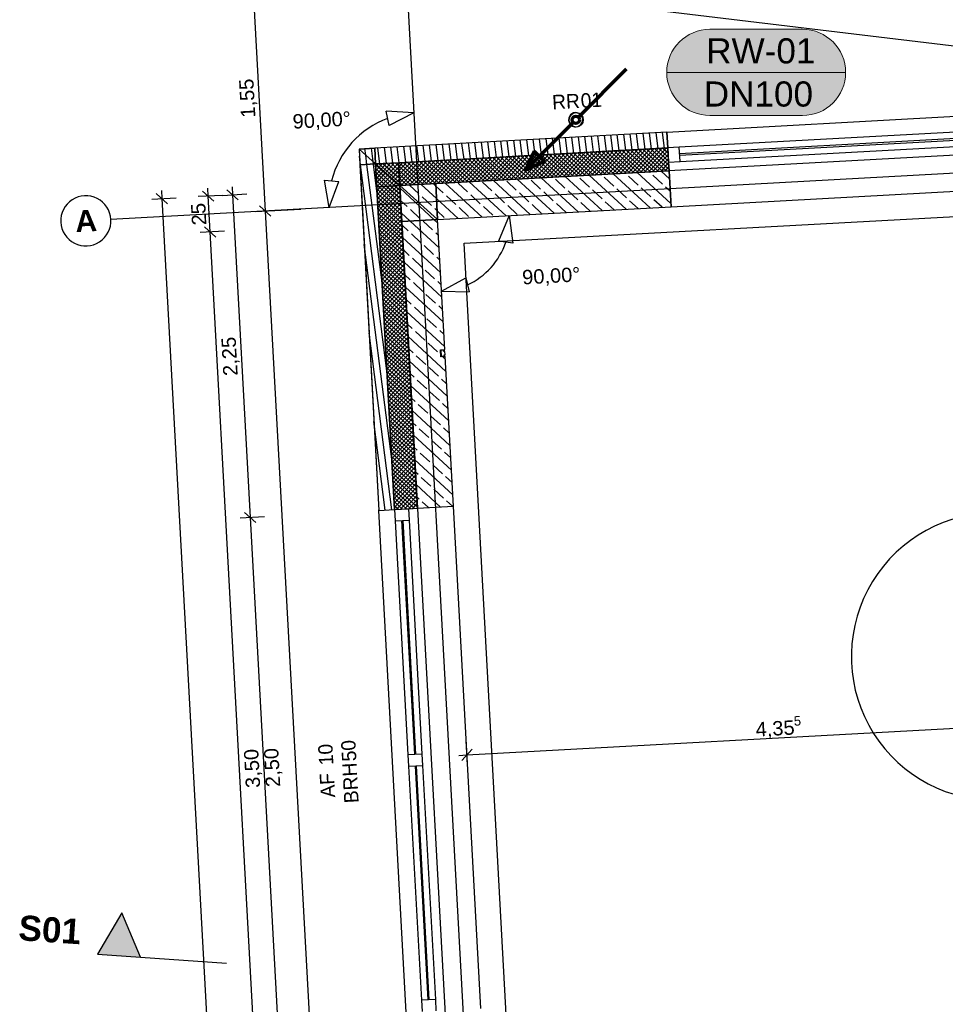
# Model space of a CAD drawing. Extents: x -181 to 1388, y 138 to 979.
# Tile 10 of 82: x 226 to 355, y 668 to 805. Entities that reach past the tile are written whole.
import ezdxf
from ezdxf.lldxf.tags import DXFTag

# ---------------------------------------------------------------- set-up
doc = ezdxf.new("R2010")
doc.units = 0
doc.layers.get('0').update_dxf_attribs({"lineweight": 25})
for name, color, linetype, lineweight in [('01 Schnitt Marker Gebäude', 7, 'Continuous', 25), ('02 Raster Gebäude', 7, 'Continuous', 25), ('X_Geometrie', 7, 'Continuous', 25)]:
    doc.layers.add(name, color=color, linetype=linetype, lineweight=lineweight)
for name, color, linetype, lineweight, true_color in [('01AFU Allgemein Bemaßung', 7, 'Continuous', 25, 0x848484), ('02 Raster Bemaßung', 7, 'Continuous', 25, 0x848484), ('20 Außenwände', 7, 'Continuous', 25, 0x848484), ('20 Dach Stb-Decke', 7, 'Continuous', 25, 0x848484), ('20 Fallrohre', 7, 'Continuous', 25, 0x848484), ('20 Fallrohre - Beschriftung', 7, 'Continuous', 25, 0x848484), ('20 Fundament', 7, 'Continuous', 25, 0x848484), ('A-0', 7, 'Continuous', 25, 0x848484), ('S_Mass', 150, 'Continuous', 25, 0x007fff), ('S_Regenwasser', 4, 'Continuous', 70, 0x00ffff)]:
    doc.layers.add(name, color=color, linetype=linetype, lineweight=lineweight, true_color=true_color)
doc.styles.get("Standard").update_dxf_attribs({"font": 'arial.ttf'})
tags = doc.linetypes.add('Raster', pattern=[0.2, 0.1, -0.05, 0, -0.05]).pattern_tags.tags
tags[10:11] = [DXFTag(74, 4), DXFTag(75, 0), DXFTag(340, '0'), DXFTag(46, 1.0), DXFTag(50, 0.0), DXFTag(44, 0.0), DXFTag(45, 0.0)]
tags[8:9] = [DXFTag(74, 4), DXFTag(75, 0), DXFTag(340, '0'), DXFTag(46, 1.0), DXFTag(50, 0.0), DXFTag(44, 0.0), DXFTag(45, 0.0)]
tags[6:7] = [DXFTag(74, 4), DXFTag(75, 0), DXFTag(340, '0'), DXFTag(46, 1.0), DXFTag(50, 0.0), DXFTag(44, 0.0), DXFTag(45, 0.0)]
tags[4:5] = [DXFTag(74, 4), DXFTag(75, 0), DXFTag(340, '0'), DXFTag(46, 1.0), DXFTag(50, 0.0), DXFTag(44, 0.0), DXFTag(45, 0.0)]
tags = doc.linetypes.add('Schnittlinie', pattern=[0.3, 0.15, -0.075, 0, -0.075]).pattern_tags.tags
tags[10:11] = [DXFTag(74, 4), DXFTag(75, 0), DXFTag(340, '0'), DXFTag(46, 1.0), DXFTag(50, 0.0), DXFTag(44, 0.0), DXFTag(45, 0.0)]
tags[8:9] = [DXFTag(74, 4), DXFTag(75, 0), DXFTag(340, '0'), DXFTag(46, 1.0), DXFTag(50, 0.0), DXFTag(44, 0.0), DXFTag(45, 0.0)]
tags[6:7] = [DXFTag(74, 4), DXFTag(75, 0), DXFTag(340, '0'), DXFTag(46, 1.0), DXFTag(50, 0.0), DXFTag(44, 0.0), DXFTag(45, 0.0)]
tags[4:5] = [DXFTag(74, 4), DXFTag(75, 0), DXFTag(340, '0'), DXFTag(46, 1.0), DXFTag(50, 0.0), DXFTag(44, 0.0), DXFTag(45, 0.0)]
tags = doc.linetypes.add('Öffnungslinie Tür Fenster', pattern=[0.115, 0.075, -0.04]).pattern_tags.tags
tags[6:7] = [DXFTag(74, 4), DXFTag(75, 0), DXFTag(340, '0'), DXFTag(46, 1.0), DXFTag(50, 0.0), DXFTag(44, 0.0), DXFTag(45, 0.0)]
tags[4:5] = [DXFTag(74, 4), DXFTag(75, 0), DXFTag(340, '0'), DXFTag(46, 1.0), DXFTag(50, 0.0), DXFTag(44, 0.0), DXFTag(45, 0.0)]

# ---------------------------------------------------------------- blocks, each defined once
blk = doc.blocks.new('Referenz-A07F5V09WF')
at = {"layer": '01 Schnitt Marker Gebäude', "lineweight": -2}
for p, q in [((240.68, 680.6), (237.29, 674.82)), ((243.27, 674.41), (240.68, 680.6)), ((237.29, 674.82), (243.27, 674.41))]:
    blk.add_line(p, q, dxfattribs=at)
at = {"layer": '01 Schnitt Marker Gebäude', "linetype": 'Schnittlinie', "lineweight": -2, "ltscale": 156.25}
blk.add_line((243.27, 674.41), (255.25, 673.61), dxfattribs=at)
at = {"layer": '01 Schnitt Marker Gebäude', "lineweight": -2}
for points in [[(240.68, 674.59), (237.29, 674.82), (240.68, 680.6)], [(240.68, 674.59), (240.68, 680.6), (243.27, 674.41)]]:
    blk.add_solid(points, dxfattribs=at)
at = {"layer": '01AFU Allgemein Bemaßung', "lineweight": -2}
for p, q in [((252.72, 780.35), (252.65, 781.48)), ((256.89, 779.83), (255.31, 781.25)), ((256.04, 781.66), (256.1, 780.54)), ((244.85, 779.92), (248.25, 780.11)), ((247.05, 779.29), (245.47, 780.71)), ((246.19, 781.12), (246.26, 780)), ((246.26, 780), (261.05, 509.78)), ((254.71, 780.46), (251.31, 780.28)), ((253.51, 779.65), (251.93, 781.06)), ((252.99, 775.36), (252.72, 780.35)), ((254.69, 780.46), (258.1, 780.65)), ((256.1, 780.54), (258.56, 735.63)), ((294.65, 777.64), (293.17, 774.07)), ((294.65, 777.64), (295.15, 773.81)), ((252.2, 776.07), (253.78, 774.65)), ((254.99, 775.47), (251.58, 775.28)), ((267.41, 511.95), (252.99, 775.36)), ((295.15, 773.81), (293.17, 774.07)), ((285.22, 767.11), (288.6, 768.98)), ((288.6, 768.98), (289.08, 767.04)), ((285.22, 767.11), (289.08, 767.04)), ((259.35, 734.93), (257.77, 736.34)), ((257.15, 735.56), (260.55, 735.74)), ((258.56, 735.63), (262.38, 665.74)), ((288.75, 702.57), (375.74, 707.33)), ((288.83, 701.16), (288.64, 704.56)), ((289.46, 703.36), (288.04, 701.78)), ((287.63, 702.5), (288.75, 702.57))]:
    blk.add_line(p, q, dxfattribs=at)
blk.add_ellipse((284.67, 777.09), major_axis=(4.17, -9.08), ratio=1, start_param=0, end_param=0.819655, dxfattribs=at)
at = {"layer": '02 Raster Bemaßung', "lineweight": -2}
for p, q in [((258.94, 809.28), (260.64, 778.28)), ((277.91, 790.2), (277.5, 792.16)), ((281.36, 791.94), (277.5, 792.16)), ((281.36, 791.94), (277.91, 790.2)), ((268.91, 782.58), (270.9, 782.39)), ((269.55, 778.77), (268.91, 782.58)), ((269.55, 778.77), (270.9, 782.39)), ((259.24, 778.21), (265.63, 778.56)), ((261.43, 777.58), (259.85, 778.99)), ((260.64, 778.28), (274.25, 529.66))]:
    blk.add_line(p, q, dxfattribs=at)
blk.add_ellipse((282.04, 779.45), major_axis=(-4.34, 11.73), ratio=1, start_param=0, end_param=0.971629, dxfattribs=at)
at = {"layer": '02 Raster Gebäude', "linetype": 'Raster', "lineweight": -2, "ltscale": 56.250004}
for p, q in [((274.46, 917.89), (311.17, 247.21)), ((301.62, 807.89), (815.81, 745.97)), ((657.21, 799.99), (306.06, 780.77)), ((306.06, 780.77), (239.17, 777.11))]:
    blk.add_line(p, q, dxfattribs=at)
at = {"layer": '02 Raster Gebäude', "linetype": 'ByBlock', "lineweight": -2, "ltscale": 56.250004}
blk.add_line((306.06, 780.77), (306.06, 780.77), dxfattribs=at)
blk.add_line((306.06, 780.77), (306.06, 780.77), dxfattribs=at)
at = {"layer": '02 Raster Gebäude', "lineweight": -2}
for major_axis in [(3.49, 0.19), (-3.49, -0.19)]:
    blk.add_ellipse((235.67, 776.92), major_axis=major_axis, ratio=1, start_param=0, end_param=3.141593, dxfattribs=at)
at = {"layer": '20 Außenwände', "lineweight": -2}
for p, q in [((316.61, 789.26), (406.47, 794.18)), ((360.86, 789.48), (318.32, 787.15)), ((316.61, 789.26), (275.92, 787.03)), ((294.65, 785.85), (294.37, 788.04)), ((295.55, 785.9), (295.27, 788.09)), ((296.46, 785.95), (296.17, 788.14)), ((297.36, 786), (297.08, 788.19)), ((298.26, 786.05), (297.98, 788.24)), ((299.16, 786.1), (298.88, 788.29)), ((300.06, 786.15), (299.78, 788.34)), ((300.96, 786.2), (300.68, 788.39)), ((301.86, 786.25), (301.58, 788.44)), ((302.76, 786.3), (302.48, 788.49)), ((303.66, 786.35), (303.38, 788.53)), ((304.56, 786.4), (304.28, 788.58)), ((305.47, 786.45), (305.18, 788.63)), ((306.37, 786.49), (306.09, 788.68)), ((307.27, 786.54), (306.99, 788.73)), ((308.17, 786.59), (307.89, 788.78)), ((309.07, 786.64), (308.79, 788.83)), ((309.97, 786.69), (309.69, 788.88)), ((310.87, 786.74), (310.59, 788.93)), ((311.77, 786.79), (311.49, 788.98)), ((312.67, 786.84), (312.39, 789.03)), ((313.58, 786.89), (313.29, 789.08)), ((314.48, 786.94), (314.2, 789.13)), ((315.38, 786.99), (315.1, 789.18)), ((316.28, 787.04), (316, 789.23)), ((316.61, 789.26), (316.73, 787.06)), ((360.91, 788.58), (318.37, 786.25)), ((318.39, 786.05), (360.92, 788.38)), ((273.72, 786.91), (275.92, 787.03)), ((273.72, 786.91), (276.47, 736.61)), ((274.66, 786.07), (274.55, 786.96)), ((275.69, 785.15), (275.45, 787.01)), ((276.63, 784.87), (276.35, 787.05)), ((277.53, 784.92), (277.25, 787.1)), ((278.43, 784.97), (278.15, 787.15)), ((279.33, 785.01), (279.05, 787.2)), ((316.73, 787.06), (279.23, 785.01)), ((280.24, 785.06), (279.95, 787.25)), ((281.14, 785.11), (280.86, 787.3)), ((282.04, 785.16), (281.76, 787.35)), ((282.94, 785.21), (282.66, 787.4)), ((283.84, 785.26), (283.56, 787.45)), ((284.74, 785.31), (284.46, 787.5)), ((285.64, 785.36), (285.36, 787.55)), ((286.54, 785.41), (286.26, 787.6)), ((287.44, 785.46), (287.16, 787.65)), ((288.35, 785.51), (288.06, 787.7)), ((289.25, 785.56), (288.97, 787.75)), ((290.15, 785.61), (289.87, 787.79)), ((291.05, 785.66), (290.77, 787.84)), ((291.95, 785.71), (291.67, 787.89)), ((292.85, 785.75), (292.57, 787.94)), ((293.75, 785.8), (293.47, 787.99)), ((309.73, 786.68), (306.71, 783.31)), ((310.29, 786.71), (307.27, 783.34)), ((310.86, 786.74), (307.84, 783.37)), ((311.42, 786.77), (308.4, 783.4)), ((311.99, 786.8), (308.97, 783.43)), ((312.55, 786.83), (309.53, 783.46)), ((309.81, 786.68), (313.18, 783.66)), ((313.12, 786.86), (310.1, 783.49)), ((310.37, 786.71), (313.74, 783.69)), ((313.68, 786.9), (310.66, 783.52)), ((310.94, 786.74), (314.31, 783.72)), ((314.25, 786.93), (311.23, 783.56)), ((311.5, 786.78), (314.87, 783.76)), ((314.81, 786.96), (311.79, 783.59)), ((312.07, 786.81), (315.44, 783.79)), ((315.38, 786.99), (312.36, 783.62)), ((312.63, 786.84), (316, 783.82)), ((315.94, 787.02), (312.92, 783.65)), ((313.2, 786.87), (316.57, 783.85)), ((316.51, 787.05), (313.49, 783.68)), ((313.76, 786.9), (316.89, 784.1)), ((316.75, 786.72), (314.05, 783.71)), ((314.33, 786.93), (316.86, 784.66)), ((314.89, 786.96), (316.83, 785.23)), ((315.46, 786.99), (316.8, 785.79)), ((316.02, 787.02), (316.77, 786.36)), ((316.59, 787.05), (316.73, 786.92)), ((318.32, 787.15), (316.73, 787.06)), ((316.73, 787.06), (316.84, 785.06)), ((318.43, 785.15), (318.32, 787.15)), ((318.43, 785.15), (360.97, 787.48)), ((273.93, 784.72), (273.77, 785.92)), ((274.83, 784.77), (274.66, 786.07)), ((284.88, 785.32), (281.86, 781.95)), ((285.44, 785.35), (282.42, 781.98)), ((286.01, 785.38), (282.99, 782.01)), ((286.57, 785.41), (283.55, 782.04)), ((287.14, 785.44), (284.11, 782.07)), ((287.7, 785.47), (284.68, 782.1)), ((284.96, 785.32), (288.33, 782.3)), ((288.26, 785.5), (285.24, 782.13)), ((285.52, 785.35), (288.89, 782.33)), ((288.83, 785.53), (285.81, 782.16)), ((286.09, 785.38), (289.46, 782.36)), ((289.39, 785.57), (286.37, 782.2)), ((286.65, 785.42), (290.02, 782.4)), ((289.96, 785.6), (286.94, 782.23)), ((287.22, 785.45), (290.59, 782.43)), ((290.52, 785.63), (287.5, 782.26)), ((287.78, 785.48), (291.15, 782.46)), ((291.09, 785.66), (288.07, 782.29)), ((288.35, 785.51), (291.72, 782.49)), ((291.65, 785.69), (288.63, 782.32)), ((288.91, 785.54), (292.28, 782.52)), ((292.22, 785.72), (289.2, 782.35)), ((289.48, 785.57), (292.85, 782.55)), ((292.78, 785.75), (289.76, 782.38)), ((290.04, 785.6), (293.41, 782.58)), ((293.35, 785.78), (290.33, 782.41)), ((290.61, 785.63), (293.98, 782.61)), ((293.91, 785.81), (290.89, 782.44)), ((291.17, 785.66), (294.54, 782.64)), ((294.48, 785.84), (291.46, 782.47)), ((291.73, 785.69), (295.1, 782.67)), ((295.04, 785.87), (292.02, 782.5)), ((292.3, 785.72), (295.67, 782.7)), ((295.61, 785.91), (292.59, 782.54)), ((292.86, 785.76), (296.23, 782.74)), ((296.17, 785.94), (293.15, 782.57)), ((293.43, 785.79), (296.8, 782.77)), ((296.74, 785.97), (293.72, 782.6)), ((293.99, 785.82), (297.36, 782.8)), ((297.3, 786), (294.28, 782.63)), ((294.56, 785.85), (297.93, 782.83)), ((297.87, 786.03), (294.85, 782.66)), ((295.12, 785.88), (298.49, 782.86)), ((298.43, 786.06), (295.41, 782.69)), ((295.69, 785.91), (299.06, 782.89)), ((299, 786.09), (295.98, 782.72)), ((296.25, 785.94), (299.62, 782.92)), ((299.56, 786.12), (296.54, 782.75)), ((296.82, 785.97), (300.19, 782.95)), ((300.13, 786.15), (297.11, 782.78)), ((297.38, 786), (300.75, 782.98)), ((300.69, 786.18), (297.67, 782.81)), ((297.95, 786.03), (301.32, 783.01)), ((301.26, 786.21), (298.24, 782.84)), ((298.51, 786.06), (301.88, 783.04)), ((301.82, 786.25), (298.8, 782.88)), ((299.08, 786.1), (302.45, 783.08)), ((302.39, 786.28), (299.37, 782.91)), ((299.64, 786.13), (303.01, 783.11)), ((302.95, 786.31), (299.93, 782.94)), ((300.21, 786.16), (303.58, 783.14)), ((303.52, 786.34), (300.5, 782.97)), ((300.77, 786.19), (304.14, 783.17)), ((304.08, 786.37), (301.06, 783)), ((301.34, 786.22), (304.71, 783.2)), ((304.65, 786.4), (301.62, 783.03)), ((301.9, 786.25), (305.27, 783.23)), ((305.21, 786.43), (302.19, 783.06)), ((302.47, 786.28), (305.84, 783.26)), ((305.77, 786.46), (302.75, 783.09)), ((303.03, 786.31), (306.4, 783.29)), ((306.34, 786.49), (303.32, 783.12)), ((303.6, 786.34), (306.97, 783.32)), ((306.9, 786.52), (303.88, 783.15)), ((304.16, 786.37), (307.53, 783.35)), ((307.47, 786.55), (304.45, 783.18)), ((304.73, 786.4), (308.1, 783.38)), ((308.03, 786.59), (305.01, 783.22)), ((305.29, 786.44), (308.66, 783.42)), ((308.6, 786.62), (305.58, 783.25)), ((305.86, 786.47), (309.23, 783.45)), ((309.16, 786.65), (306.14, 783.28)), ((306.42, 786.5), (309.79, 783.48)), ((306.99, 786.53), (310.36, 783.51)), ((307.55, 786.56), (310.92, 783.54)), ((308.12, 786.59), (311.49, 783.57)), ((308.68, 786.62), (312.05, 783.6)), ((309.24, 786.65), (312.61, 783.63)), ((316.78, 786.15), (314.62, 783.74)), ((316.81, 785.59), (315.18, 783.77)), ((277.61, 756.04), (273.93, 784.72)), ((276.94, 768.35), (274.83, 784.77)), ((275.73, 784.82), (275.69, 785.15)), ((276.27, 780.65), (275.73, 784.82)), ((279.23, 785.01), (276.04, 784.83)), ((276.04, 784.83), (276.21, 781.64)), ((276.04, 784.72), (279.29, 781.81)), ((276.06, 784.47), (276.23, 784.66)), ((276.07, 784.15), (278.72, 781.78)), ((276.09, 783.9), (276.53, 784.39)), ((276.12, 783.34), (276.83, 784.13)), ((276.23, 784.66), (276.4, 784.85)), ((276.48, 784.86), (279.38, 782.26)), ((276.53, 784.39), (276.97, 784.89)), ((276.83, 784.13), (277.53, 784.92)), ((277.05, 784.89), (279.35, 782.83)), ((277.12, 783.86), (278.1, 784.95)), ((277.42, 783.59), (278.66, 784.98)), ((277.61, 784.92), (279.32, 783.39)), ((277.72, 783.33), (279.23, 785.01)), ((278.02, 783.06), (279.26, 784.45)), ((278.18, 784.95), (279.29, 783.96)), ((278.74, 784.98), (279.26, 784.52)), ((279.79, 785.04), (279.26, 784.45)), ((279.26, 784.52), (282.11, 781.96)), ((280.36, 785.07), (279.29, 783.88)), ((279.29, 783.96), (281.55, 781.93)), ((279.31, 785.01), (282.68, 781.99)), ((280.92, 785.1), (279.32, 783.32)), ((281.49, 785.13), (279.36, 782.75)), ((282.05, 785.16), (279.39, 782.19)), ((282.62, 785.19), (279.6, 781.82)), ((279.87, 785.04), (283.24, 782.02)), ((283.18, 785.23), (280.16, 781.86)), ((280.44, 785.08), (283.81, 782.05)), ((283.75, 785.26), (280.73, 781.89)), ((281, 785.11), (284.37, 782.09)), ((284.31, 785.29), (281.29, 781.92)), ((281.57, 785.14), (284.94, 782.12)), ((282.13, 785.17), (285.5, 782.15)), ((282.7, 785.2), (286.07, 782.18)), ((283.26, 785.23), (286.63, 782.21)), ((283.83, 785.26), (287.2, 782.24)), ((284.39, 785.29), (287.76, 782.27)), ((316.84, 785.02), (315.75, 783.8)), ((316.87, 784.46), (316.31, 783.83)), ((316.84, 785.06), (318.43, 785.15)), ((316.84, 785.06), (316.9, 783.87)), ((276.11, 783.59), (278.16, 781.75)), ((276.14, 783.02), (277.59, 781.71)), ((276.15, 782.77), (277.12, 783.86)), ((276.18, 782.21), (277.42, 783.59)), ((276.21, 781.64), (277.72, 783.33)), ((276.77, 781.67), (278.02, 783.06)), ((277.34, 781.7), (278.32, 782.79)), ((278.32, 782.79), (279.29, 783.88)), ((278.61, 782.53), (279.32, 783.32)), ((278.91, 782.26), (279.36, 782.75)), ((279.32, 783.39), (280.98, 781.9)), ((279.35, 782.83), (280.42, 781.87)), ((316.9, 783.87), (284.4, 782.09)), ((300.89, 777.98), (295.77, 782.71)), ((299.02, 781.34), (297.7, 782.56)), ((304.24, 778.17), (299.11, 782.89)), ((302.41, 781.48), (301.09, 782.7)), ((307.58, 778.35), (302.45, 783.08)), ((305.8, 781.62), (304.48, 782.84)), ((310.92, 778.53), (305.79, 783.26)), ((309.19, 781.75), (307.87, 782.97)), ((314.26, 778.71), (309.14, 783.44)), ((310.82, 783.52), (310.81, 783.53)), ((312.59, 781.89), (311.26, 783.11)), ((317.15, 779.31), (312.48, 783.62)), ((314.21, 783.66), (314.15, 783.72)), ((315.98, 782.03), (314.65, 783.25)), ((316.96, 782.75), (315.82, 783.81)), ((316.9, 783.89), (316.88, 783.87)), ((316.9, 783.87), (317.18, 778.87)), ((317.18, 778.87), (407.04, 783.79)), ((276.17, 782.46), (277.03, 781.68)), ((276.2, 781.89), (276.47, 781.65)), ((276.21, 781.64), (278.67, 736.73)), ((276.23, 781.33), (279.6, 778.31)), ((276.24, 781.08), (276.77, 781.67)), ((276.27, 780.51), (277.34, 781.7)), ((276.3, 779.95), (277.9, 781.73)), ((276.34, 779.38), (278.47, 781.76)), ((276.37, 778.82), (279.03, 781.79)), ((276.4, 778.25), (279.42, 781.62)), ((276.47, 781.65), (279.57, 778.87)), ((277.03, 781.68), (279.54, 779.44)), ((277.59, 781.71), (279.51, 780)), ((277.9, 781.73), (278.61, 782.53)), ((278.16, 781.75), (279.48, 780.57)), ((278.47, 781.76), (278.91, 782.26)), ((278.72, 781.78), (279.44, 781.13)), ((279.03, 781.79), (279.21, 781.99)), ((279.21, 781.99), (279.39, 782.19)), ((279.29, 781.81), (279.41, 781.7)), ((279.38, 782.26), (279.85, 781.84)), ((284.4, 782.09), (279.41, 781.81)), ((279.41, 781.81), (279.68, 776.82)), ((284.18, 777.07), (279.43, 781.45)), ((282.06, 780.65), (280.74, 781.88)), ((284.51, 780.03), (282.4, 781.98)), ((284.42, 781.75), (284.13, 782.01)), ((285.46, 780.79), (284.42, 781.75)), ((290.87, 777.43), (285.74, 782.16)), ((288.85, 780.93), (287.52, 782.15)), ((294.21, 777.62), (289.08, 782.34)), ((292.24, 781.07), (290.91, 782.29)), ((297.55, 777.8), (292.43, 782.53)), ((295.63, 781.2), (294.31, 782.43)), ((307.57, 779.99), (306.24, 781.21)), ((310.96, 780.13), (309.64, 781.35)), ((314.35, 780.27), (313.03, 781.49)), ((317.06, 781.03), (316.42, 781.62)), ((276.26, 780.76), (279.63, 777.74)), ((276.29, 780.2), (279.66, 777.18)), ((276.43, 777.69), (279.45, 781.06)), ((276.46, 777.13), (279.48, 780.5)), ((276.49, 776.56), (279.51, 779.93)), ((283.83, 779.03), (282.5, 780.25)), ((287.53, 777.25), (284.51, 780.03)), ((287.22, 779.17), (285.9, 780.39)), ((290.61, 779.3), (289.29, 780.52)), ((294, 779.44), (292.68, 780.66)), ((297.39, 779.58), (296.07, 780.8)), ((300.78, 779.72), (299.46, 780.94)), ((304.18, 779.85), (302.85, 781.07)), ((315.93, 778.81), (314.79, 779.86)), ((276.32, 779.63), (279.69, 776.61)), ((276.35, 779.07), (279.72, 776.05)), ((276.38, 778.5), (279.75, 775.48)), ((276.52, 776), (279.54, 779.37)), ((276.55, 775.43), (279.57, 778.8)), ((280.44, 778.89), (279.52, 779.74)), ((282.2, 777.26), (280.88, 778.48)), ((284.61, 778.31), (284.27, 778.62)), ((284.67, 777.09), (317.18, 778.87)), ((288.98, 777.54), (287.66, 778.76)), ((292.38, 777.68), (291.05, 778.9)), ((295.77, 777.81), (294.44, 779.03)), ((299.16, 777.95), (297.83, 779.17)), ((302.55, 778.09), (301.23, 779.31)), ((305.91, 778.26), (304.62, 779.45)), ((309.25, 778.44), (308.01, 779.58)), ((312.59, 778.62), (311.4, 779.72)), ((276.41, 777.94), (279.78, 774.92)), ((276.45, 777.37), (279.82, 774.35)), ((276.58, 774.87), (279.6, 778.24)), ((276.61, 774.3), (279.63, 777.67)), ((276.64, 773.74), (279.66, 777.11)), ((280.84, 776.89), (279.61, 778.02)), ((285.59, 777.4), (284.61, 778.31)), ((285.66, 759), (284.67, 777.09)), ((276.48, 776.81), (279.85, 773.79)), ((276.51, 776.24), (279.88, 773.22)), ((276.68, 773.17), (279.7, 776.54)), ((276.71, 772.61), (279.73, 775.98)), ((279.68, 776.82), (281.87, 736.91)), ((280.57, 775.5), (279.71, 776.3)), ((284.89, 773.15), (280.84, 776.89)), ((283.97, 775.64), (282.64, 776.86)), ((284.7, 776.59), (284.18, 777.07)), ((276.54, 775.68), (279.91, 772.66)), ((276.57, 775.11), (279.94, 772.09)), ((276.6, 774.55), (279.97, 771.53)), ((276.74, 772.04), (279.76, 775.41)), ((276.77, 771.48), (279.79, 774.85)), ((285.08, 769.72), (279.8, 774.58)), ((282.34, 773.87), (281.02, 775.09)), ((284.79, 774.87), (284.41, 775.23)), ((278.29, 743.74), (274.45, 773.62)), ((276.63, 773.98), (280, 770.96)), ((276.66, 773.42), (280.03, 770.4)), ((276.8, 770.91), (279.82, 774.28)), ((276.83, 770.35), (279.85, 773.72)), ((276.86, 769.78), (279.88, 773.15)), ((284.1, 772.25), (282.78, 773.47)), ((276.69, 772.86), (280.06, 769.83)), ((276.72, 772.29), (280.09, 769.27)), ((276.75, 771.73), (280.12, 768.71)), ((276.89, 769.22), (279.91, 772.59)), ((276.92, 768.65), (279.94, 772.02)), ((280.71, 772.11), (279.9, 772.86)), ((282.48, 770.48), (281.15, 771.7)), ((284.98, 771.43), (284.54, 771.84)), ((276.79, 771.16), (280.16, 768.14)), ((276.82, 770.6), (280.19, 767.58)), ((276.95, 768.09), (279.97, 771.46)), ((276.98, 767.52), (280, 770.89)), ((277.02, 766.96), (280.04, 770.33)), ((285.26, 766.28), (279.99, 771.14)), ((276.85, 770.03), (280.22, 767.01)), ((276.88, 769.47), (280.25, 766.45)), ((276.91, 768.9), (280.28, 765.88)), ((277.05, 766.39), (280.07, 769.76)), ((277.08, 765.83), (280.1, 769.2)), ((280.85, 768.72), (280.09, 769.42)), ((284.24, 768.85), (282.92, 770.07)), ((276.94, 768.34), (280.31, 765.32)), ((276.97, 767.77), (280.34, 764.75)), ((277.11, 765.26), (280.13, 768.63)), ((277.14, 764.7), (280.16, 768.07)), ((277.17, 764.13), (280.19, 767.5)), ((285.45, 762.84), (280.18, 767.7)), ((282.61, 767.09), (281.29, 768.31)), ((285.17, 768), (284.68, 768.45)), ((277, 767.21), (280.37, 764.19)), ((277.03, 766.64), (280.4, 763.62)), ((277.2, 763.57), (280.22, 766.94)), ((277.23, 763), (280.25, 766.37)), ((284.38, 765.46), (283.05, 766.68)), ((277.06, 766.08), (280.43, 763.06)), ((277.09, 765.51), (280.46, 762.49)), ((277.13, 764.95), (280.5, 761.93)), ((277.26, 762.44), (280.28, 765.81)), ((277.29, 761.87), (280.31, 765.24)), ((280.99, 765.33), (280.27, 765.98)), ((282.75, 763.7), (281.43, 764.92)), ((285.36, 764.56), (284.82, 765.06)), ((277.16, 764.38), (280.53, 761.36)), ((277.19, 763.82), (280.56, 760.8)), ((277.32, 761.31), (280.34, 764.68)), ((277.36, 760.74), (280.38, 764.11)), ((277.39, 760.18), (280.41, 763.55)), ((285.64, 759.4), (280.37, 764.26)), ((277.22, 763.25), (280.59, 760.23)), ((277.25, 762.69), (280.62, 759.67)), ((277.28, 762.12), (280.65, 759.1)), ((277.42, 759.62), (280.44, 762.99)), ((277.45, 759.05), (280.47, 762.42)), ((281.12, 761.93), (280.46, 762.54)), ((284.52, 762.07), (283.19, 763.29)), ((278.28, 736.71), (275.12, 761.31)), ((277.31, 761.56), (280.68, 758.54)), ((277.34, 760.99), (280.71, 757.97)), ((277.48, 758.49), (280.5, 761.86)), ((277.51, 757.92), (280.53, 761.29)), ((277.54, 757.36), (280.56, 760.73)), ((285.83, 755.96), (280.56, 760.83)), ((282.89, 760.31), (281.57, 761.53)), ((285.55, 761.12), (284.96, 761.66)), ((277.37, 760.43), (280.74, 757.41)), ((277.4, 759.86), (280.77, 756.84)), ((277.43, 759.3), (280.8, 756.28)), ((277.57, 756.79), (280.59, 760.16)), ((277.6, 756.23), (280.62, 759.6)), ((284.65, 758.68), (283.33, 759.9)), ((277.47, 758.73), (280.84, 755.71)), ((277.5, 758.17), (280.87, 755.15)), ((277.63, 755.66), (280.65, 759.03)), ((277.66, 755.1), (280.69, 758.47)), ((277.7, 754.53), (280.72, 757.9)), ((281.26, 758.54), (280.65, 759.11)), ((283.03, 756.92), (281.7, 758.14)), ((285.1, 758.27), (285.09, 758.27)), ((285.33, 758.05), (285.17, 758.21)), ((285.74, 757.68), (285.39, 758)), ((285.7, 758.28), (285.68, 758.73)), ((286.86, 737.18), (285.72, 758.02)), ((277.53, 757.6), (280.9, 754.58)), ((277.56, 757.04), (280.93, 754.02)), ((277.73, 753.97), (280.75, 757.34)), ((277.76, 753.4), (280.78, 756.77)), ((286.02, 752.52), (280.74, 757.39)), ((277.59, 756.47), (280.96, 753.45)), ((277.62, 755.91), (280.99, 752.89)), ((277.65, 755.34), (281.02, 752.32)), ((277.79, 752.84), (280.81, 756.21)), ((277.82, 752.27), (280.84, 755.64)), ((281.4, 755.15), (280.84, 755.67)), ((284.79, 755.29), (283.47, 756.51)), ((277.68, 754.78), (281.05, 751.76)), ((277.71, 754.22), (281.08, 751.19)), ((277.85, 751.71), (280.87, 755.08)), ((277.88, 751.14), (280.9, 754.51)), ((277.91, 750.58), (280.93, 753.95)), ((286.21, 749.09), (280.93, 753.95)), ((283.16, 753.52), (281.84, 754.74)), ((285.92, 754.24), (285.23, 754.88)), ((277.74, 753.65), (281.11, 750.63)), ((277.77, 753.09), (281.14, 750.07)), ((277.81, 752.52), (281.18, 749.5)), ((277.94, 750.01), (280.96, 753.38)), ((277.97, 749.45), (280.99, 752.82)), ((284.93, 751.9), (283.6, 753.12)), ((277.84, 751.96), (281.21, 748.94)), ((277.87, 751.39), (281.24, 748.37)), ((278, 748.88), (281.03, 752.25)), ((278.04, 748.32), (281.06, 751.69)), ((278.07, 747.75), (281.09, 751.12)), ((281.54, 751.76), (281.03, 752.23)), ((283.3, 750.13), (281.98, 751.35)), ((286.11, 750.81), (285.37, 751.49)), ((277.9, 750.83), (281.27, 747.81)), ((277.93, 750.26), (281.3, 747.24)), ((277.96, 749.7), (281.33, 746.68)), ((278.1, 747.19), (281.12, 750.56)), ((278.13, 746.62), (281.15, 749.99)), ((286.39, 745.65), (281.12, 750.51)), ((285.07, 748.51), (283.74, 749.73)), ((277.38, 736.66), (275.79, 749)), ((277.99, 749.13), (281.36, 746.11)), ((278.02, 748.57), (281.39, 745.55)), ((278.16, 746.06), (281.18, 749.43)), ((278.19, 745.49), (281.21, 748.86)), ((278.22, 744.93), (281.24, 748.3)), ((281.67, 748.37), (281.21, 748.79)), ((278.05, 748), (281.42, 744.98)), ((278.08, 747.44), (281.45, 744.42)), ((278.25, 744.36), (281.27, 747.73)), ((278.28, 743.8), (281.3, 747.17)), ((286.58, 742.21), (281.31, 747.07)), ((283.44, 746.74), (282.12, 747.96)), ((286.3, 747.37), (285.51, 748.1)), ((278.11, 746.87), (281.49, 743.85)), ((278.15, 746.31), (281.52, 743.29)), ((278.18, 745.74), (281.55, 742.72)), ((278.31, 743.23), (281.33, 746.6)), ((278.34, 742.67), (281.37, 746.04)), ((285.2, 745.11), (283.88, 746.33)), ((278.21, 745.18), (281.58, 742.16)), ((278.24, 744.61), (281.61, 741.59)), ((278.38, 742.11), (281.4, 745.48)), ((278.41, 741.54), (281.43, 744.91)), ((278.44, 740.98), (281.46, 744.35)), ((281.81, 744.98), (281.4, 745.35)), ((283.58, 743.35), (282.25, 744.57)), ((286.49, 743.93), (285.64, 744.71)), ((278.27, 744.05), (281.64, 741.03)), ((278.3, 743.48), (281.67, 740.46)), ((278.33, 742.92), (281.7, 739.9)), ((278.47, 740.41), (281.49, 743.78)), ((278.5, 739.85), (281.52, 743.22)), ((286.77, 738.77), (281.5, 743.64)), ((285.34, 741.72), (284.02, 742.94)), ((278.36, 742.35), (281.73, 739.33)), ((278.39, 741.79), (281.76, 738.77)), ((278.53, 739.28), (281.55, 742.65)), ((278.56, 738.72), (281.58, 742.09)), ((278.59, 738.15), (281.61, 741.52)), ((281.95, 741.59), (281.59, 741.92)), ((278.42, 741.22), (281.79, 738.2)), ((278.46, 740.66), (281.83, 737.64)), ((278.49, 740.09), (281.86, 737.07)), ((278.62, 737.59), (281.64, 740.96)), ((278.65, 737.02), (281.67, 740.39)), ((285.06, 737.08), (281.69, 740.2)), ((283.71, 739.96), (282.39, 741.18)), ((286.68, 740.49), (285.78, 741.32)), ((278.52, 739.53), (281.47, 736.89)), ((278.55, 738.96), (280.9, 736.86)), ((278.95, 736.75), (281.71, 739.83)), ((279.51, 736.78), (281.74, 739.26)), ((280.08, 736.81), (281.77, 738.7)), ((285.48, 738.33), (284.15, 739.55)), ((278.58, 738.4), (280.34, 736.83)), ((278.61, 737.83), (279.77, 736.79)), ((280.64, 736.84), (281.8, 738.13)), ((281.21, 736.87), (281.83, 737.57)), ((282.09, 738.19), (281.78, 738.48)), ((283.39, 736.99), (282.53, 737.79)), ((286.73, 737.18), (285.92, 737.93)), ((276.47, 736.61), (278.67, 736.73)), ((276.48, 736.61), (276.47, 736.7)), ((280.3, 666.72), (276.47, 736.61)), ((278.64, 737.27), (279.21, 736.76)), ((278.67, 736.73), (280.67, 736.84)), ((278.67, 736.73), (278.76, 735.14)), ((280.67, 736.84), (281.87, 736.91)), ((280.75, 735.25), (280.67, 736.84)), ((281.77, 736.9), (281.86, 737)), ((281.87, 736.91), (286.86, 737.18)), ((290.68, 667.29), (286.86, 737.18)), ((278.76, 735.14), (280.75, 735.25)), ((278.76, 735.14), (280.54, 702.59)), ((279.66, 735.19), (281.44, 702.63)), ((281.64, 702.65), (279.86, 735.2)), ((282.54, 702.69), (280.75, 735.25)), ((282.54, 702.69), (280.54, 702.59)), ((280.54, 702.59), (280.58, 701.79)), ((280.58, 701.79), (280.63, 700.99)), ((282.58, 701.9), (282.54, 702.69)), ((282.62, 701.1), (282.58, 701.9)), ((280.63, 700.99), (282.62, 701.1)), ((280.63, 700.99), (282.41, 668.44)), ((281.53, 701.04), (283.31, 668.49)), ((283.51, 668.5), (281.72, 701.05)), ((284.41, 668.55), (282.62, 701.1)), ((284.41, 668.55), (282.41, 668.44)), ((282.41, 668.44), (282.5, 666.84)), ((284.49, 666.95), (284.41, 668.55))]:
    blk.add_line(p, q, dxfattribs=at)
at = {"layer": '20 Dach Stb-Decke', "linetype": 'Öffnungslinie Tür Fenster', "lineweight": -2, "ltscale": 56.250004}
for p, q in [((457.93, 791.59), (279.41, 781.81)), ((279.41, 781.81), (294.2, 511.59))]:
    blk.add_line(p, q, dxfattribs=at)
blk.add_ellipse((362.29, 716.26), major_axis=(-0.81, 19.98), ratio=1, start_param=0, end_param=3.141593, dxfattribs=at)
at = {"layer": '20 Fallrohre', "lineweight": -2}
for major_axis in [(0.999, 0.055), (-0.999, -0.055), (0.959, 0.052), (-0.959, -0.052)]:
    blk.add_ellipse((303.92, 790.98), major_axis=major_axis, ratio=1, start_param=0, end_param=3.141593, dxfattribs=at)
for points in [[(302.93, 790.89), (302.92, 790.92), (302.93, 791.08)], [(302.94, 790.77), (302.93, 791.08), (302.94, 791.17)], [(302.93, 790.89), (302.93, 791.08), (302.94, 790.77)], [(302.95, 790.73), (302.94, 791.17), (302.95, 791.23)], [(302.94, 790.77), (302.94, 791.17), (302.95, 790.73)], [(302.96, 790.7), (302.95, 791.23), (302.96, 791.25)], [(302.95, 790.73), (302.95, 791.23), (302.96, 790.7)], [(302.99, 791.22), (302.96, 791.27), (302.99, 791.34)], [(302.96, 791.07), (302.96, 791.25), (302.96, 791.27)], [(302.96, 791.07), (302.96, 791.27), (302.99, 791.22)], [(302.96, 790.92), (302.96, 791.25), (302.96, 791.07)], [(302.96, 790.7), (302.96, 790.92), (302.98, 790.63)], [(302.98, 790.63), (302.96, 790.92), (302.98, 790.77)], [(303.01, 791.26), (302.99, 791.34), (303.01, 791.38)], [(302.99, 791.22), (302.99, 791.34), (303.01, 791.26)], [(303.04, 791.36), (303.01, 791.38), (303.04, 791.45)], [(303.01, 791.26), (303.01, 791.38), (303.04, 791.36)], [(303.08, 791.43), (303.04, 791.45), (303.08, 791.52)], [(303.04, 791.36), (303.04, 791.45), (303.08, 791.43)], [(303.11, 791.5), (303.08, 791.52), (303.11, 791.56)], [(303.08, 791.43), (303.08, 791.52), (303.11, 791.5)], [(303.18, 791.58), (303.11, 791.56), (303.18, 791.64)], [(303.11, 791.5), (303.11, 791.56), (303.18, 791.58)], [(303.2, 791.62), (303.18, 791.64), (303.2, 791.67)], [(303.18, 791.58), (303.18, 791.64), (303.2, 791.62)], [(303.29, 791.7), (303.2, 791.67), (303.29, 791.75)], [(303.2, 791.62), (303.2, 791.67), (303.29, 791.7)], [(303.31, 791.72), (303.29, 791.75), (303.31, 791.77)], [(303.29, 791.7), (303.29, 791.75), (303.31, 791.72)], [(303.42, 791.79), (303.31, 791.77), (303.42, 791.84)], [(303.31, 791.72), (303.31, 791.77), (303.42, 791.79)], [(303.44, 791.81), (303.42, 791.84), (303.44, 791.85)], [(303.42, 791.79), (303.42, 791.84), (303.44, 791.81)], [(303.56, 791.86), (303.44, 791.85), (303.56, 791.91)], [(303.44, 791.81), (303.44, 791.85), (303.56, 791.86)], [(303.56, 791.86), (303.56, 791.91), (303.57, 791.87)], [(303.57, 791.87), (303.56, 791.91), (303.57, 791.91)], [(303.71, 791.91), (303.57, 791.91), (303.71, 791.95)], [(303.57, 791.87), (303.57, 791.91), (303.71, 791.91)], [(303.71, 791.91), (303.71, 791.95), (303.72, 791.91)], [(303.72, 791.91), (303.71, 791.95), (303.72, 791.95)], [(303.87, 791.93), (303.72, 791.95), (303.87, 791.97)], [(303.72, 791.91), (303.72, 791.95), (303.87, 791.93)], [(303.87, 791.93), (303.87, 791.97), (303.87, 791.93)], [(303.87, 791.93), (303.87, 791.97), (303.87, 791.97)], [(303.87, 791.93), (303.87, 791.97), (304.02, 791.93)], [(304.02, 791.93), (303.87, 791.97), (304.02, 791.97)], [(304.02, 791.93), (304.02, 791.97), (304.02, 791.93)], [(304.02, 791.93), (304.02, 791.97), (304.02, 791.97)], [(304.02, 791.93), (304.02, 791.97), (304.17, 791.9)], [(304.17, 791.9), (304.02, 791.97), (304.17, 791.94)], [(304.17, 791.9), (304.17, 791.94), (304.18, 791.9)], [(304.18, 791.9), (304.17, 791.94), (304.18, 791.94)], [(304.18, 791.9), (304.18, 791.94), (304.31, 791.85)], [(304.31, 791.85), (304.18, 791.94), (304.31, 791.9)], [(304.31, 791.85), (304.31, 791.9), (304.32, 791.84)], [(304.32, 791.84), (304.31, 791.9), (304.32, 791.89)], [(304.32, 791.84), (304.32, 791.89), (304.44, 791.78)], [(304.44, 791.78), (304.32, 791.89), (304.44, 791.83)], [(304.44, 791.78), (304.44, 791.83), (304.46, 791.77)], [(304.46, 791.77), (304.44, 791.83), (304.46, 791.82)], [(304.46, 791.77), (304.46, 791.82), (304.56, 791.69)], [(304.56, 791.69), (304.46, 791.82), (304.56, 791.74)], [(304.56, 791.69), (304.56, 791.74), (304.59, 791.66)], [(304.59, 791.66), (304.56, 791.74), (304.59, 791.72)], [(304.59, 791.66), (304.59, 791.72), (304.66, 791.58)], [(304.66, 791.58), (304.59, 791.72), (304.66, 791.64)], [(304.66, 791.58), (304.66, 791.64), (304.7, 791.54)], [(304.7, 791.54), (304.66, 791.64), (304.7, 791.61)], [(304.7, 791.54), (304.7, 791.61), (304.75, 791.46)], [(304.75, 791.46), (304.7, 791.61), (304.75, 791.53)], [(304.75, 791.46), (304.75, 791.53), (304.78, 791.39)], [(304.78, 791.39), (304.75, 791.53), (304.78, 791.48)], [(304.78, 791.39), (304.78, 791.48), (304.82, 791.32)], [(304.82, 791.32), (304.78, 791.48), (304.82, 791.41)], [(304.82, 791.32), (304.82, 791.41), (304.85, 791.2)], [(304.85, 791.2), (304.82, 791.41), (304.85, 791.34)], [(304.85, 791.2), (304.85, 791.34), (304.86, 791.18)], [(304.86, 791.18), (304.85, 791.34), (304.86, 791.32)], [(304.87, 790.69), (304.85, 790.73), (304.87, 790.88)], [(304.86, 791.18), (304.86, 791.32), (304.88, 791.03)], [(304.88, 791.03), (304.86, 791.32), (304.88, 791.25)], [(304.88, 790.7), (304.87, 790.88), (304.88, 791.03)], [(304.87, 790.69), (304.87, 790.88), (304.88, 790.7)], [(304.88, 790.7), (304.88, 791.25), (304.89, 790.72)], [(304.89, 790.72), (304.88, 791.25), (304.89, 791.22)], [(304.89, 790.72), (304.89, 791.22), (304.9, 790.78)], [(304.9, 790.78), (304.89, 791.22), (304.9, 791.19)], [(304.9, 790.78), (304.9, 791.19), (304.91, 790.87)], [(304.91, 790.87), (304.9, 791.19), (304.91, 791.06)], [(304.91, 790.87), (304.91, 791.06), (304.92, 791.03)], [(302.98, 790.63), (302.98, 790.77), (302.99, 790.62)], [(302.99, 790.62), (302.98, 790.77), (302.99, 790.75)], [(302.99, 790.62), (302.99, 790.75), (303.02, 790.54)], [(303.02, 790.54), (302.99, 790.75), (303.02, 790.63)], [(303.02, 790.54), (303.02, 790.63), (303.06, 790.47)], [(303.06, 790.47), (303.02, 790.63), (303.06, 790.57)], [(303.06, 790.47), (303.06, 790.57), (303.09, 790.42)], [(303.09, 790.42), (303.06, 790.57), (303.09, 790.49)], [(303.09, 790.42), (303.09, 790.49), (303.14, 790.34)], [(303.14, 790.34), (303.09, 790.49), (303.14, 790.41)], [(303.14, 790.34), (303.14, 790.41), (303.18, 790.31)], [(303.18, 790.31), (303.14, 790.41), (303.18, 790.37)], [(303.18, 790.31), (303.18, 790.37), (303.25, 790.23)], [(303.25, 790.23), (303.18, 790.37), (303.25, 790.29)], [(303.25, 790.23), (303.25, 790.29), (303.28, 790.21)], [(303.28, 790.21), (303.25, 790.29), (303.28, 790.26)], [(303.28, 790.21), (303.28, 790.26), (303.38, 790.14)], [(303.38, 790.14), (303.28, 790.26), (303.38, 790.19)], [(303.38, 790.14), (303.38, 790.19), (303.4, 790.12)], [(303.4, 790.12), (303.38, 790.19), (303.4, 790.17)], [(303.4, 790.12), (303.4, 790.17), (303.52, 790.06)], [(303.52, 790.06), (303.4, 790.17), (303.52, 790.11)], [(303.52, 790.06), (303.52, 790.11), (303.53, 790.06)], [(303.53, 790.06), (303.52, 790.11), (303.53, 790.1)], [(303.53, 790.06), (303.53, 790.1), (303.66, 790.01)], [(303.66, 790.01), (303.53, 790.1), (303.66, 790.05)], [(303.66, 790.01), (303.66, 790.05), (303.67, 790.01)], [(303.67, 790.01), (303.66, 790.05), (303.67, 790.05)], [(303.67, 790.01), (303.67, 790.05), (303.82, 789.98)], [(303.82, 789.98), (303.67, 790.05), (303.82, 790.02)], [(303.82, 789.98), (303.82, 790.02), (303.82, 789.98)], [(303.82, 789.98), (303.82, 790.02), (303.82, 790.02)], [(303.82, 789.98), (303.82, 790.02), (303.97, 789.98)], [(303.97, 789.98), (303.82, 790.02), (303.97, 790.02)], [(304.12, 790), (303.97, 790.02), (304.12, 790.04)], [(303.97, 789.98), (303.97, 790.02), (303.97, 789.98)], [(303.97, 789.98), (303.97, 790.02), (303.97, 790.02)], [(303.97, 789.98), (303.97, 790.02), (304.12, 790)], [(304.12, 790), (304.12, 790.04), (304.13, 790)], [(304.13, 790), (304.12, 790.04), (304.13, 790.04)], [(304.27, 790.04), (304.13, 790.04), (304.27, 790.08)], [(304.13, 790), (304.13, 790.04), (304.27, 790.04)], [(304.28, 790.04), (304.27, 790.08), (304.28, 790.09)], [(304.27, 790.04), (304.27, 790.08), (304.28, 790.04)], [(304.4, 790.1), (304.28, 790.09), (304.4, 790.15)], [(304.28, 790.04), (304.28, 790.09), (304.4, 790.1)], [(304.42, 790.11), (304.4, 790.15), (304.42, 790.16)], [(304.4, 790.1), (304.4, 790.15), (304.42, 790.11)], [(304.53, 790.18), (304.42, 790.16), (304.53, 790.23)], [(304.42, 790.11), (304.42, 790.16), (304.53, 790.18)], [(304.55, 790.2), (304.53, 790.23), (304.55, 790.26)], [(304.53, 790.18), (304.53, 790.23), (304.55, 790.2)], [(304.63, 790.28), (304.55, 790.26), (304.63, 790.33)], [(304.55, 790.2), (304.55, 790.26), (304.63, 790.28)], [(304.66, 790.31), (304.63, 790.33), (304.66, 790.37)], [(304.63, 790.28), (304.63, 790.33), (304.66, 790.31)], [(304.73, 790.39), (304.66, 790.37), (304.73, 790.45)], [(304.66, 790.31), (304.66, 790.37), (304.73, 790.39)], [(304.76, 790.43), (304.73, 790.45), (304.76, 790.52)], [(304.73, 790.39), (304.73, 790.45), (304.76, 790.43)], [(304.8, 790.5), (304.76, 790.52), (304.8, 790.59)], [(304.76, 790.43), (304.76, 790.52), (304.8, 790.5)], [(304.83, 790.57), (304.8, 790.59), (304.83, 790.69)], [(304.8, 790.5), (304.8, 790.59), (304.83, 790.57)], [(304.85, 790.61), (304.83, 790.69), (304.85, 790.73)], [(304.83, 790.57), (304.83, 790.69), (304.85, 790.61)], [(304.85, 790.61), (304.85, 790.73), (304.87, 790.69)]]:
    blk.add_solid(points, dxfattribs=at)
at = {"layer": '20 Fundament', "linetype": 'Öffnungslinie Tür Fenster', "lineweight": -2, "ltscale": 56.250004}
for p, q in [((288.36, 773.79), (457.65, 783.06)), ((302.52, 515.15), (288.36, 773.79))]:
    blk.add_line(p, q, dxfattribs=at)
at = {"layer": 'A-0', "linetype": 'Continuous', "lineweight": -2, "ltscale": 312.5}
for p, q in [((316.61, 789.26), (275.92, 787.03)), ((316.73, 787.06), (316.61, 789.26)), ((275.92, 787.03), (273.72, 786.91)), ((273.72, 786.91), (276.04, 784.83)), ((276.04, 784.83), (273.72, 786.91)), ((273.72, 786.91), (273.84, 784.71)), ((276.04, 784.83), (275.92, 787.03)), ((275.92, 787.03), (276.04, 784.83)), ((276.04, 784.83), (316.73, 787.06)), ((316.73, 787.06), (279.23, 785.01)), ((316.9, 783.87), (316.73, 787.06)), ((276.04, 784.83), (273.84, 784.71)), ((273.84, 784.71), (276.04, 784.83)), ((273.84, 784.71), (276.47, 736.61)), ((279.23, 785.01), (276.04, 784.83)), ((276.04, 784.83), (276.21, 781.64)), ((279.41, 781.81), (276.04, 784.83)), ((278.67, 736.73), (276.04, 784.83)), ((276.04, 784.83), (279.41, 781.81)), ((279.41, 781.81), (279.23, 785.01)), ((279.23, 785.01), (279.41, 781.81)), ((279.41, 781.81), (316.9, 783.87)), ((316.9, 783.87), (284.4, 782.09)), ((317.18, 778.87), (316.9, 783.87)), ((276.21, 781.64), (279.41, 781.81)), ((279.41, 781.81), (276.21, 781.64)), ((276.21, 781.64), (278.67, 736.73)), ((284.4, 782.09), (279.41, 781.81)), ((279.41, 781.81), (284.67, 777.09)), ((281.87, 736.91), (279.41, 781.81)), ((284.67, 777.09), (279.41, 781.81)), ((279.41, 781.81), (279.68, 776.82)), ((284.67, 777.09), (284.4, 782.09)), ((284.4, 782.09), (284.67, 777.09)), ((284.67, 777.09), (317.18, 778.87)), ((284.67, 777.09), (279.68, 776.82)), ((279.68, 776.82), (284.67, 777.09)), ((285.66, 759), (284.67, 777.09)), ((279.68, 776.82), (281.87, 736.91)), ((285.06, 758.96), (285.66, 759)), ((285.12, 757.99), (285.06, 758.96)), ((285.72, 758.02), (285.12, 757.99)), ((285.61, 758.93), (285.13, 758.91)), ((285.13, 758.91), (285.17, 758.04)), ((285.17, 758.04), (285.66, 758.08)), ((285.51, 758.72), (285.61, 758.93)), ((285.68, 758.73), (285.51, 758.72)), ((285.53, 758.27), (285.7, 758.28)), ((285.66, 758.08), (285.53, 758.27)), ((285.7, 758.28), (285.68, 758.73)), ((286.86, 737.18), (285.72, 758.02)), ((276.47, 736.61), (278.67, 736.73)), ((278.67, 736.73), (281.87, 736.91)), ((281.87, 736.91), (286.86, 737.18)), ((240.68, 680.6), (237.29, 674.82)), ((243.27, 674.41), (240.68, 680.6)), ((237.29, 674.82), (243.27, 674.41))]:
    blk.add_line(p, q, dxfattribs=at)
for major_axis in [(0.999, 0.055), (-0.999, -0.055), (0.959, 0.052), (-0.959, -0.052)]:
    blk.add_ellipse((303.92, 790.98), major_axis=major_axis, ratio=1, start_param=0, end_param=3.141593, dxfattribs=at)
at = {"layer": '01 Schnitt Marker Gebäude', "linetype": 'Continuous', "lineweight": -2, "ltscale": 40.625, "insert": (226.44, 680.29), "char_height": 3.5, "attachment_point": 1, "rotation": 356.1343}
blk.add_mtext('{\\fArial|b1|i0;S01}', dxfattribs=at)
at = {"layer": '01AFU Allgemein Bemaßung', "linetype": 'ByBlock', "lineweight": -2, "ltscale": 40.625, "attachment_point": 1}
for s, insert, char_height, rotation in [('{\\fArial;25}', (250.47, 776.24), 2, 93.1332), ('{\\fArial;90,00°}', (296.39, 770.05), 2, 3.1332), ('{\\fArial;2,25}', (254.83, 755.28), 2, 93.1332), ('{\\fArial;4,35}', (328.9, 707.12), 2, 3.1332), ('{\\fArial;5}', (334.23, 707.95), 1.32, 3.1332), ('{\\fArial;3,50}', (257.97, 697.92), 2, 93.1332), ('{\\fArial;2,50}', (260.76, 698.04), 2, 93.1332)]:
    blk.add_mtext(s, dxfattribs=dict(at, insert=insert, char_height=char_height, rotation=rotation))
at = {"layer": '02 Raster Bemaßung', "linetype": 'ByBlock', "lineweight": -2, "ltscale": 56.250004, "char_height": 2, "attachment_point": 1}
for s, insert, rotation in [('{\\fArial;1,55}', (257.3, 791.21), 93.1332), ('{\\fArial;90,00°}', (264.42, 791.73), 3.1332)]:
    blk.add_mtext(s, dxfattribs=dict(at, insert=insert, rotation=rotation))
at = {"layer": '02 Raster Gebäude', "linetype": 'Continuous', "lineweight": -2, "ltscale": 56.250004, "insert": (234.11, 778.33), "char_height": 3, "attachment_point": 1, "rotation": 3.1332}
blk.add_mtext('{\\fArial|b1|i0;A}', dxfattribs=at)
at = {"layer": '20 Außenwände', "linetype": 'Continuous', "lineweight": -2, "ltscale": 56.250004, "char_height": 2, "attachment_point": 1, "rotation": 93.1332}
for s, insert in [('{\\fCentury Gothic;50}', (271.37, 701.62)), ('{\\fCentury Gothic;10}', (268.17, 701.08)), ('{\\fCentury Gothic;BRH}', (271.68, 695.8)), ('{\\fCentury Gothic;AF}', (268.41, 696.57))]:
    blk.add_mtext(s, dxfattribs=dict(at, insert=insert))
at = {"layer": '20 Fallrohre - Beschriftung', "lineweight": -2, "char_height": 2, "attachment_point": 1, "rotation": 3.1332}
for s, insert in [('{\\fCentury Gothic;RR}', (300.56, 794.42)), ('{\\fCentury Gothic;01}', (304.54, 794.64))]:
    blk.add_mtext(s, dxfattribs=dict(at, insert=insert))
blk = doc.blocks.new('Kreis-A07F5V2FWF')
at = {"color": 0, "linetype": 'ByBlock', "lineweight": -2, "ltscale": 0.25}
blk.add_circle((303.96, 790.97), 1, dxfattribs=at)

msp = doc.modelspace()

# ---------------------------------------------------------------- hatches: boundary and pattern name
at = {"layer": 'S_Mass', "lineweight": 5, "true_color": 0xfefefe}
msp.add_hatch(color=7, dxfattribs=at).paths.add_polyline_path([(322.58, 791.57), (335.5, 791.57), (335.84, 791.58), (336.19, 791.61), (336.54, 791.66), (336.88, 791.73), (337.22, 791.83), (337.55, 791.93), (337.87, 792.06), (338.19, 792.21), (338.5, 792.38), (338.79, 792.56), (339.08, 792.76), (339.35, 792.98), (339.61, 793.21), (339.86, 793.46), (340.09, 793.72), (340.31, 793.99), (340.51, 794.28), (340.69, 794.57), (340.86, 794.88), (341.01, 795.2), (341.13, 795.52), (341.24, 795.85), (341.33, 796.19), (341.4, 796.53), (341.46, 796.88), (341.49, 797.22), (341.5, 797.57), (341.49, 797.92), (341.46, 798.27), (341.4, 798.62), (341.33, 798.96), (341.24, 799.29), (341.13, 799.63), (341.01, 799.95), (340.86, 800.27), (340.69, 800.57), (340.51, 800.87), (340.31, 801.16), (340.09, 801.43), (339.86, 801.69), (339.61, 801.94), (339.35, 802.17), (339.08, 802.39), (338.79, 802.59), (338.5, 802.77), (338.19, 802.93), (337.87, 803.08), (337.55, 803.21), (337.22, 803.32), (336.88, 803.41), (336.54, 803.48), (336.19, 803.53), (335.84, 803.56), (335.5, 803.57), (322.58, 803.57), (322.24, 803.56), (321.89, 803.53), (321.54, 803.48), (321.2, 803.41), (320.86, 803.32), (320.53, 803.21), (320.21, 803.08), (319.89, 802.93), (319.58, 802.77), (319.29, 802.59), (319, 802.39), (318.73, 802.17), (318.47, 801.94), (318.22, 801.69), (317.99, 801.43), (317.77, 801.16), (317.57, 800.87), (317.39, 800.57), (317.22, 800.27), (317.07, 799.95), (316.95, 799.63), (316.84, 799.29), (316.75, 798.96), (316.68, 798.62), (316.62, 798.27), (316.59, 797.92), (316.58, 797.57), (316.59, 797.22), (316.62, 796.88), (316.68, 796.53), (316.75, 796.19), (316.84, 795.85), (316.95, 795.52), (317.07, 795.2), (317.22, 794.88), (317.39, 794.57), (317.57, 794.28), (317.77, 793.99), (317.99, 793.72), (318.22, 793.46), (318.47, 793.21), (318.73, 792.98), (319, 792.76), (319.29, 792.56), (319.58, 792.38), (319.89, 792.21), (320.21, 792.06), (320.53, 791.93), (320.86, 791.83), (321.2, 791.73), (321.54, 791.66), (321.89, 791.61), (322.24, 791.58)])

# ---------------------------------------------------------------- linework, layer by layer
at = {"layer": 'S_Mass', "lineweight": 5}
for p, q in [((322.58, 803.57), (335.5, 803.57)), ((335.5, 791.57), (322.58, 791.57))]:
    msp.add_line(p, q, dxfattribs=at)
at = {"layer": 'S_Mass', "lineweight": 18}
msp.add_line((316.58, 797.57), (341.5, 797.57), dxfattribs=at)
at = {"layer": 'S_Mass', "lineweight": 5}
for centre, major_axis in [((322.58, 797.57), (0, 6)), ((335.5, 797.57), (6, 0)), ((322.58, 797.57), (-6, 0)), ((335.5, 797.57), (0, -6))]:
    msp.add_ellipse(centre, major_axis=major_axis, ratio=1, start_param=0, end_param=1.570796, dxfattribs=at)
at = {"layer": 'S_Regenwasser'}
for p, q in [((304.28, 791.33), (310.99, 798.05)), ((303.57, 790.62), (296.85, 783.91)), ((298.12, 786.63), (296.85, 783.91)), ((298.12, 786.63), (299.57, 785.17)), ((299.57, 785.17), (296.85, 783.91))]:
    msp.add_line(p, q, dxfattribs=at)
msp.add_circle((303.92, 790.98), 0.5, dxfattribs=at)
msp.add_solid([(299.57, 785.17), (296.85, 783.91), (298.12, 786.63)], dxfattribs=at)

# ---------------------------------------------------------------- block references
at = {"color": 8, "lineweight": 25, "ltscale": 1250, "true_color": 0x808080}
msp.add_blockref('Referenz-A07F5V09WF', (0, 0), dxfattribs=at)
at = {"layer": 'X_Geometrie', "ltscale": 0.25}
msp.add_blockref('Kreis-A07F5V2FWF', (0, 0), dxfattribs=at)

# ---------------------------------------------------------------- texts
at = {"layer": 'S_Mass', "lineweight": 5, "char_height": 3.5, "attachment_point": 1}
for s, insert in [('{\\fArial;RW-01}', (322.08, 802.32)), ('{\\fArial;DN100}', (321.74, 796.32))]:
    msp.add_mtext(s, dxfattribs=dict(at, insert=insert))

doc.saveas('drawing.dxf')
